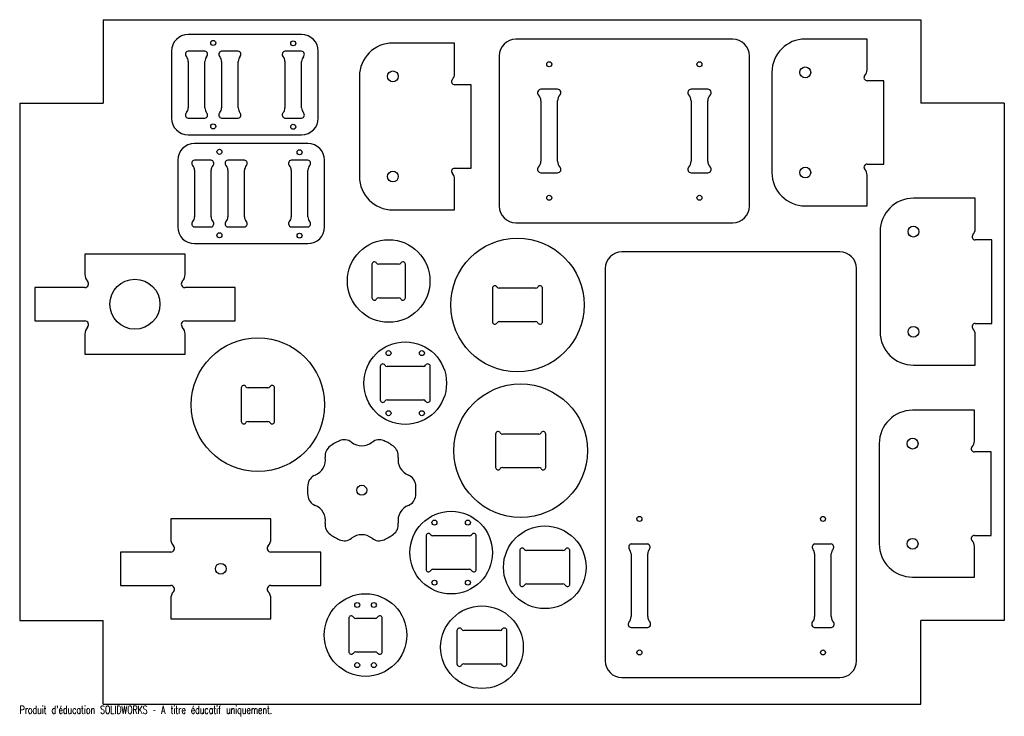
# Model space of a CAD drawing. Header units: millimetres. Extents: x 291 to 881, y -157 to 260.
import ezdxf

# ---------------------------------------------------------------- set-up
doc = ezdxf.new("R2010")
doc.units = ezdxf.units.MM
doc.styles.add('SLDTEXTSTYLE0', font='TXT', dxfattribs={"width": 0.7, "bigfont": 'bigfont'})

msp = doc.modelspace()

# ---------------------------------------------------------------- linework, layer by layer
at = {"color": 7, "linetype": 'Continuous'}
for p, q in [((341.49, 260.38), (831.49, 260.38)), ((341.49, 260.38), (341.49, 210.38)), ((831.49, 260.38), (831.49, 210.38)), ((291.49, 210.38), (291.49, -99.62)), ((291.49, 210.38), (341.49, 210.38)), ((881.49, 210.38), (831.49, 210.38)), ((881.49, 210.38), (881.49, -99.62)), ((291.49, -99.62), (341.49, -99.62)), ((341.49, -149.62), (341.49, -99.62)), ((881.49, -99.62), (831.49, -99.62)), ((831.49, -149.62), (831.49, -99.62)), ((341.49, -149.62), (831.49, -149.62))]:
    msp.add_line(p, q, dxfattribs=at)
at = {"color": 7, "linetype": 'Continuous', "lineweight": 25}
for p, q in [((460.43, 251.45), (392.43, 251.45)), ((718.81, 248.68), (588.81, 248.68)), ((799.24, 248.81), (762.24, 248.81)), ((799.24, 230.34), (799.24, 248.81)), ((552.1, 246.4), (515.1, 246.4)), ((552.1, 227.93), (552.1, 246.4)), ((382.43, 241.45), (382.43, 201.45)), ((402.43, 241.45), (392.43, 241.45)), ((422.43, 241.45), (412.43, 241.45)), ((460.43, 241.45), (450.43, 241.45)), ((470.43, 201.45), (470.43, 241.45)), ((578.81, 238.68), (578.81, 148.68)), ((728.81, 148.68), (728.81, 238.68)), ((392.43, 235.41), (392.43, 207.49)), ((402.43, 207.49), (402.43, 235.41)), ((412.43, 235.41), (412.43, 207.49)), ((422.43, 207.49), (422.43, 235.41)), ((450.43, 235.41), (450.43, 207.49)), ((460.43, 207.49), (460.43, 235.41)), ((495.1, 226.4), (495.1, 166.4)), ((742.24, 228.81), (742.24, 168.81)), ((562.1, 221.4), (552.1, 221.4)), ((562.1, 171.4), (562.1, 221.4)), ((613.81, 218.68), (603.81, 218.68)), ((703.81, 218.68), (693.81, 218.68)), ((809.24, 223.81), (799.24, 223.81)), ((809.24, 173.81), (809.24, 223.81)), ((603.81, 211.78), (603.81, 175.58)), ((613.81, 175.58), (613.81, 211.78)), ((693.81, 211.78), (693.81, 175.58)), ((703.81, 175.58), (703.81, 211.78)), ((392.43, 201.45), (402.43, 201.45)), ((412.43, 201.45), (422.43, 201.45)), ((450.43, 201.45), (460.43, 201.45)), ((392.43, 191.45), (460.43, 191.45)), ((464.19, 186.21), (396.19, 186.21)), ((386.19, 176.21), (386.19, 136.21)), ((406.19, 176.21), (396.19, 176.21)), ((426.19, 176.21), (416.19, 176.21)), ((464.19, 176.21), (454.19, 176.21)), ((474.19, 136.21), (474.19, 176.21)), ((552.1, 171.4), (562.1, 171.4)), ((799.24, 173.81), (809.24, 173.81)), ((396.19, 170.17), (396.19, 142.25)), ((406.19, 142.25), (406.19, 170.17)), ((416.19, 170.17), (416.19, 142.25)), ((426.19, 142.25), (426.19, 170.17)), ((454.19, 170.17), (454.19, 142.25)), ((464.19, 142.25), (464.19, 170.17)), ((603.81, 168.68), (613.81, 168.68)), ((693.81, 168.68), (703.81, 168.68)), ((799.24, 148.81), (799.24, 167.28)), ((552.1, 146.4), (552.1, 164.87)), ((864.04, 153.4), (827.04, 153.4)), ((864.04, 134.93), (864.04, 153.4)), ((762.24, 148.81), (799.24, 148.81)), ((515.1, 146.4), (552.1, 146.4)), ((396.19, 136.21), (406.19, 136.21)), ((416.19, 136.21), (426.19, 136.21)), ((454.19, 136.21), (464.19, 136.21)), ((588.81, 138.68), (718.81, 138.68)), ((807.04, 133.4), (807.04, 73.4)), ((396.19, 126.21), (464.19, 126.21)), ((874.04, 128.4), (864.04, 128.4)), ((874.04, 78.4), (874.04, 128.4)), ((330.55, 119.91), (330.55, 107.91)), ((390.55, 119.91), (330.55, 119.91)), ((390.55, 107.91), (390.55, 119.91)), ((782.93, 121.25), (652.32, 121.25)), ((502.59, 113.81), (502.59, 93.81)), ((518.49, 113.81), (506.69, 113.81)), ((522.59, 93.81), (522.59, 113.81)), ((642.32, 111.25), (642.32, -123.75)), ((792.93, -123.75), (792.93, 111.25)), ((300.55, 99.91), (300.55, 79.91)), ((330.55, 99.91), (300.55, 99.91)), ((420.55, 99.91), (390.55, 99.91)), ((420.55, 79.91), (420.55, 99.91)), ((574.75, 99.46), (574.75, 79.46)), ((600.65, 99.46), (578.85, 99.46)), ((604.75, 79.46), (604.75, 99.46)), ((506.69, 93.81), (518.49, 93.81)), ((300.55, 79.91), (330.55, 79.91)), ((390.55, 79.91), (420.55, 79.91)), ((578.85, 79.46), (600.65, 79.46)), ((864.04, 78.4), (874.04, 78.4)), ((330.55, 71.91), (330.55, 59.91)), ((390.55, 59.91), (390.55, 71.91)), ((864.04, 53.4), (864.04, 71.87)), ((330.55, 59.91), (390.55, 59.91)), ((827.04, 53.4), (864.04, 53.4)), ((507.51, 52.61), (507.51, 32.61)), ((533.42, 52.61), (511.61, 52.61)), ((537.51, 32.61), (537.51, 52.61)), ((424.22, 39.73), (424.22, 19.73)), ((440.12, 39.73), (428.31, 39.73)), ((444.22, 19.73), (444.22, 39.73)), ((511.61, 32.61), (533.42, 32.61)), ((863.55, 26.38), (826.55, 26.38)), ((863.55, 7.92), (863.55, 26.38)), ((428.31, 19.73), (440.12, 19.73)), ((576.67, 12.14), (576.67, -7.86)), ((602.57, 12.14), (580.77, 12.14)), ((606.67, -7.86), (606.67, 12.14)), ((806.55, 6.38), (806.55, -53.62)), ((873.55, 1.38), (863.55, 1.38)), ((873.55, -48.62), (873.55, 1.38)), ((580.77, -7.86), (602.57, -7.86)), ((441.99, -38.61), (381.99, -38.61)), ((381.99, -38.61), (381.99, -50.61)), ((441.99, -50.61), (441.99, -38.61)), ((535.04, -48.92), (535.04, -68.92)), ((560.94, -48.92), (539.14, -48.92)), ((565.04, -68.92), (565.04, -48.92)), ((863.55, -48.62), (873.55, -48.62)), ((351.99, -58.61), (351.99, -78.61)), ((381.99, -58.61), (351.99, -58.61)), ((471.99, -58.61), (441.99, -58.61)), ((471.99, -78.61), (471.99, -58.61)), ((591.14, -57.71), (591.14, -77.71)), ((617.04, -57.71), (595.24, -57.71)), ((621.14, -77.71), (621.14, -57.71)), ((667.83, -53.75), (657.83, -53.75)), ((777.83, -53.75), (767.83, -53.75)), ((863.55, -73.62), (863.55, -55.15)), ((657.83, -59.55), (657.83, -97.24)), ((667.83, -97.24), (667.83, -59.55)), ((767.83, -59.55), (767.83, -97.24)), ((777.83, -97.24), (777.83, -59.55)), ((539.14, -68.92), (560.94, -68.92)), ((826.55, -73.62), (863.55, -73.62)), ((351.99, -78.61), (381.99, -78.61)), ((441.99, -78.61), (471.99, -78.61)), ((595.24, -77.71), (617.04, -77.71)), ((381.99, -86.61), (381.99, -98.61)), ((441.98, -98.61), (441.98, -86.61)), ((381.99, -98.61), (441.98, -98.61)), ((488.72, -98.31), (488.72, -118.31)), ((504.63, -98.31), (492.82, -98.31)), ((508.72, -118.31), (508.72, -98.31)), ((553.49, -105.59), (553.49, -125.59)), ((579.39, -105.59), (557.59, -105.59)), ((583.49, -125.59), (583.49, -105.59)), ((657.83, -103.75), (667.83, -103.75)), ((767.83, -103.75), (777.83, -103.75)), ((492.82, -118.31), (504.63, -118.31)), ((557.59, -125.59), (579.39, -125.59)), ((652.32, -133.75), (782.93, -133.75))]:
    msp.add_line(p, q, dxfattribs=at)
for centre, radius in [((407.43, 246.45), 1.5), ((455.43, 246.21), 1.5), ((608.81, 233.68), 1.5), ((698.81, 233.68), 1.5), ((762.24, 228.81), 3.25), ((515.1, 226.4), 3.25), ((407.43, 196.45), 1.5), ((455.43, 196.21), 1.5), ((411.19, 181.21), 1.5), ((459.19, 180.97), 1.5), ((762.24, 168.81), 3.25), ((515.1, 166.4), 3.25), ((608.81, 153.68), 1.5), ((698.81, 153.68), 1.5), ((827.04, 133.4), 3.25), ((411.19, 131.21), 1.5), ((459.19, 130.97), 1.5), ((512.59, 103.81), 24.75), ((589.75, 89.46), 40), ((360.55, 89.91), 15), ((827.04, 73.4), 3.25), ((434.22, 29.73), 40), ((522.51, 42.61), 24.75), ((512.51, 60.61), 1.5), ((532.51, 60.61), 1.5), ((591.67, 2.14), 40), ((512.51, 24.61), 1.5), ((532.51, 24.61), 1.5), ((826.55, 6.38), 3.25), ((496.45, -21.56), 3), ((550.04, -58.92), 24.75), ((540.04, -40.92), 1.5), ((560.04, -40.92), 1.5), ((662.83, -38.75), 1.5), ((772.83, -38.75), 1.5), ((606.14, -67.71), 24.75), ((826.55, -53.62), 3.25), ((411.99, -68.61), 3.25), ((540.04, -76.92), 1.5), ((560.04, -76.92), 1.5), ((498.72, -108.31), 24.75), ((493.72, -90.31), 1.5), ((503.72, -90.31), 1.5), ((568.49, -115.59), 24.75), ((662.83, -118.75), 1.5), ((772.83, -118.75), 1.5), ((493.72, -126.31), 1.5), ((503.72, -126.31), 1.5)]:
    msp.add_circle(centre, radius, dxfattribs=at)
for centre, radius, start, end in [((392.43, 241.45), 10, 90, 180), ((460.43, 241.45), 10, 0, 90), ((588.81, 238.68), 10, 90, 180), ((718.81, 238.68), 10, 0, 90), ((762.24, 228.81), 20, 90, 180), ((515.1, 226.4), 20, 90, 180), ((392.7, 239.58), 1.89, 98.11041, 225.84179), ((388.94, 235.72), 3.5, 355.0036, 45.84179), ((402.17, 239.58), 1.89, 314.15821, 81.88959), ((407.53, 235.12), 5.1, 142.44717, 176.70744), ((412.7, 239.58), 1.89, 98.11041, 225.84179), ((408.94, 235.72), 3.5, 355.0036, 45.84179), ((422.17, 239.58), 1.89, 314.15821, 81.88959), ((427.53, 235.12), 5.1, 142.44717, 176.70744), ((450.7, 239.58), 1.89, 98.11041, 225.84179), ((446.94, 235.72), 3.5, 355.0036, 45.84179), ((460.17, 239.58), 1.89, 314.15821, 81.88959), ((465.53, 235.12), 5.1, 142.44717, 176.70744), ((794.24, 230.34), 5, 316.88028, 0), ((552.1, 223.25), 1.85, 136.88028, 270), ((547.1, 227.93), 5, 316.88028, 0), ((799.24, 225.66), 1.85, 136.88028, 270), ((603.81, 216.68), 2, 90, 224.41531), ((613.81, 216.68), 2, 315.58469, 90), ((693.81, 216.68), 2, 90, 224.41531), ((703.81, 216.68), 2, 315.58469, 90), ((598.81, 211.78), 5, 0, 44.41531), ((618.81, 211.78), 5, 135.58469, 180), ((688.81, 211.78), 5, 360, 44.41531), ((708.81, 211.78), 5, 135.58469, 180), ((388.94, 207.19), 3.5, 314.15821, 4.9964), ((407.53, 207.78), 5.1, 183.29256, 217.55283), ((408.94, 207.19), 3.5, 314.15821, 4.9964), ((427.53, 207.78), 5.1, 183.29256, 217.55283), ((446.94, 207.19), 3.5, 314.15821, 4.9964), ((465.53, 207.78), 5.1, 183.29256, 217.55283), ((392.43, 201.45), 10, 180, 270), ((392.7, 203.32), 1.89, 134.15821, 261.88959), ((402.17, 203.32), 1.89, 278.11041, 45.84179), ((412.7, 203.32), 1.89, 134.15821, 261.88959), ((422.17, 203.32), 1.89, 278.11041, 45.84179), ((450.7, 203.32), 1.89, 134.15821, 261.88959), ((460.17, 203.32), 1.89, 278.11041, 45.84179), ((460.43, 201.45), 10, 270, 0), ((396.19, 176.21), 10, 90, 180), ((464.19, 176.21), 10, 0, 90), ((396.46, 174.34), 1.89, 98.11041, 225.84179), ((392.7, 170.48), 3.5, 355.0036, 45.84179), ((405.92, 174.34), 1.89, 314.15821, 81.88959), ((411.28, 169.88), 5.1, 142.44717, 176.70744), ((416.46, 174.34), 1.89, 98.11041, 225.84179), ((412.7, 170.48), 3.5, 355.0036, 45.84179), ((425.92, 174.34), 1.89, 314.15821, 81.88959), ((431.28, 169.88), 5.1, 142.44717, 176.70744), ((454.46, 174.34), 1.89, 98.11041, 225.84179), ((450.7, 170.48), 3.5, 355.0036, 45.84179), ((463.92, 174.34), 1.89, 314.15821, 81.88959), ((469.28, 169.88), 5.1, 142.44717, 176.70744), ((552.1, 169.55), 1.85, 90, 223.11972), ((603.81, 170.68), 2, 135.58469, 270), ((598.81, 175.58), 5, 315.58469, 0), ((618.81, 175.58), 5, 180, 224.41531), ((613.81, 170.68), 2, 270, 44.41531), ((693.81, 170.68), 2, 135.58469, 270), ((688.81, 175.58), 5, 315.58469, 0), ((708.81, 175.58), 5, 180, 224.41531), ((703.81, 170.68), 2, 270, 44.41531), ((799.24, 171.96), 1.85, 90, 223.11972), ((515.1, 166.4), 20, 180, 270), ((547.1, 164.87), 5, 360, 43.11972), ((762.24, 168.81), 20, 180, 270), ((794.24, 167.28), 5, 360, 43.11972), ((827.04, 133.4), 20, 90, 180), ((588.81, 148.68), 10, 180, 270), ((718.81, 148.68), 10, 270, 0), ((392.7, 141.95), 3.5, 314.15821, 4.9964), ((411.28, 142.54), 5.1, 183.29256, 217.55283), ((412.7, 141.95), 3.5, 314.15821, 4.9964), ((431.28, 142.54), 5.1, 183.29256, 217.55283), ((450.7, 141.95), 3.5, 314.15821, 4.9964), ((469.28, 142.54), 5.1, 183.29256, 217.55283), ((396.19, 136.21), 10, 180, 270), ((396.46, 138.08), 1.89, 134.15821, 261.88959), ((405.92, 138.08), 1.89, 278.11041, 45.84179), ((416.46, 138.08), 1.89, 134.15821, 261.88959), ((425.92, 138.08), 1.89, 278.11041, 45.84179), ((454.46, 138.08), 1.89, 134.15821, 261.88959), ((463.92, 138.08), 1.89, 278.11041, 45.84179), ((464.19, 136.21), 10, 270, 0), ((864.04, 130.25), 1.85, 136.88028, 270), ((859.04, 134.93), 5, 316.88028, 0), ((652.32, 111.25), 10, 90, 180), ((782.93, 111.25), 10, 0, 90), ((504.09, 113.81), 1.5, 30, 180), ((506.69, 115.31), 1.5, 210, 270), ((518.49, 115.31), 1.5, 270, 330), ((521.09, 113.81), 1.5, 360, 150), ((336.55, 107.75), 6, 178.47986, 223.14922), ((384.55, 107.75), 6, 316.85078, 1.52014), ((330.55, 102.13), 2.22, 270, 43.11972), ((390.55, 102.13), 2.22, 136.88028, 270), ((576.25, 99.46), 1.5, 30, 180), ((603.25, 99.46), 1.5, 360, 150), ((578.85, 100.96), 1.5, 210, 270), ((600.65, 100.96), 1.5, 270, 330), ((504.09, 93.81), 1.5, 180, 330), ((506.69, 92.31), 1.5, 90, 150), ((518.49, 92.31), 1.5, 30, 90), ((521.09, 93.81), 1.5, 210, 360), ((330.55, 77.69), 2.22, 316.88028, 90), ((390.55, 77.69), 2.22, 90, 223.11972), ((576.25, 79.46), 1.5, 180, 330), ((578.85, 77.96), 1.5, 90, 150), ((600.65, 77.96), 1.5, 30, 90), ((603.25, 79.46), 1.5, 210, 0), ((864.04, 76.55), 1.85, 90, 223.11972), ((336.55, 72.07), 6, 136.88028, 181.54167), ((384.55, 72.07), 6, 358.45833, 43.11972), ((827.04, 73.4), 20, 180, 270), ((859.04, 71.87), 5, 360, 43.11972), ((509.01, 52.61), 1.5, 30, 180), ((511.61, 54.11), 1.5, 210, 270), ((533.42, 54.11), 1.5, 270, 330), ((536.01, 52.61), 1.5, 360, 150), ((425.72, 39.73), 1.5, 30, 180), ((428.31, 41.23), 1.5, 210, 270), ((440.12, 41.23), 1.5, 270, 330), ((442.72, 39.73), 1.5, 0, 150), ((509.01, 32.61), 1.5, 180, 330), ((511.61, 31.11), 1.5, 90, 150), ((533.42, 31.11), 1.5, 30, 90), ((536.01, 32.61), 1.5, 210, 0), ((826.55, 6.38), 20, 90, 180), ((425.72, 19.73), 1.5, 180, 330), ((428.31, 18.23), 1.5, 90, 150), ((440.12, 18.23), 1.5, 30, 90), ((442.72, 19.73), 1.5, 210, 0), ((578.17, 12.14), 1.5, 30, 180), ((580.77, 13.64), 1.5, 210, 270), ((602.57, 13.64), 1.5, 270, 330), ((605.17, 12.14), 1.5, 360, 150), ((496.45, -21.56), 32.5, 114.25795, 125.74205), ((485.97, 1.69), 7, 51.95589, 114.25795), ((496.45, 15.07), 10, 231.95589, 308.04411), ((506.93, 1.69), 7, 65.74205, 128.04411), ((496.45, -21.56), 32.5, 54.25795, 65.74205), ((858.55, 7.92), 5, 316.88028, 360), ((481.55, -0.86), 7, 125.74205, 188.04411), ((511.34, -0.86), 7, 351.95589, 54.25795), ((863.55, 3.23), 1.85, 136.88028, 270), ((464.72, -3.24), 10, 291.95589, 8.04411), ((528.18, -3.24), 10, 171.95589, 248.04411), ((578.17, -7.86), 1.5, 180, 330), ((580.77, -9.36), 1.5, 90, 150), ((602.57, -9.36), 1.5, 30, 90), ((605.17, -7.86), 1.5, 210, 0), ((471.08, -19.01), 7, 111.95589, 174.25795), ((521.82, -19.01), 7, 5.74205, 68.04411), ((496.45, -21.56), 32.5, 174.25795, 185.74205), ((496.45, -21.56), 32.5, 354.25795, 5.74205), ((471.08, -24.11), 7, 185.74205, 248.04411), ((521.82, -24.11), 7, 291.95589, 354.25795), ((464.72, -39.88), 10, 351.95589, 68.04411), ((528.18, -39.88), 10, 111.95589, 188.04411), ((481.55, -42.26), 7, 171.95589, 234.25795), ((511.34, -42.26), 7, 305.74205, 8.04411), ((387.98, -50.76), 6, 178.47986, 223.14922), ((435.99, -50.76), 6, 316.85078, 1.52014), ((496.45, -21.56), 32.5, 234.25795, 245.74205), ((485.97, -44.81), 7, 245.74205, 308.04411), ((496.45, -58.2), 10, 51.95589, 128.04411), ((506.93, -44.81), 7, 231.95589, 294.25795), ((496.45, -21.56), 32.5, 294.25795, 305.74205), ((536.54, -48.92), 1.5, 30, 180), ((539.14, -47.42), 1.5, 210, 270), ((560.94, -47.42), 1.5, 270, 330), ((563.54, -48.92), 1.5, 0, 150), ((863.55, -50.47), 1.85, 90, 223.11972), ((858.55, -55.15), 5, 360, 43.11972), ((381.99, -56.39), 2.22, 270, 43.11972), ((441.99, -56.39), 2.22, 136.88028, 270), ((592.64, -57.71), 1.5, 30, 180), ((595.24, -56.21), 1.5, 210, 270), ((617.04, -56.21), 1.5, 270, 330), ((619.64, -57.71), 1.5, 360, 150), ((658.28, -55.58), 1.89, 103.72316, 217.55283), ((652.73, -59.84), 5.1, 3.29256, 37.55283), ((667.38, -55.58), 1.89, 322.44717, 76.27684), ((672.92, -59.84), 5.1, 142.44717, 176.70744), ((768.28, -55.58), 1.89, 103.72316, 217.55283), ((762.73, -59.84), 5.1, 3.29256, 37.55283), ((777.38, -55.58), 1.89, 322.44717, 76.27684), ((782.92, -59.84), 5.1, 142.44717, 176.70744), ((826.55, -53.62), 20, 180, 270), ((536.54, -68.92), 1.5, 180, 330), ((539.14, -70.42), 1.5, 90, 150), ((560.94, -70.42), 1.5, 30, 90), ((563.54, -68.92), 1.5, 210, 0), ((381.99, -80.83), 2.22, 316.88028, 90), ((387.99, -86.44), 6, 136.88028, 181.54167), ((441.99, -80.83), 2.22, 90, 223.11972), ((435.99, -86.44), 6, 358.45833, 43.11972), ((592.64, -77.71), 1.5, 180, 330), ((595.24, -79.21), 1.5, 90, 150), ((617.04, -79.21), 1.5, 30, 90), ((619.64, -77.71), 1.5, 210, 0), ((490.22, -98.31), 1.5, 30, 180), ((492.82, -96.81), 1.5, 210, 270), ((504.63, -96.81), 1.5, 270, 330), ((507.22, -98.31), 1.5, 360, 150), ((652.73, -97.24), 5.1, 316.88028, 0), ((672.93, -97.24), 5.1, 180, 223.11972), ((762.73, -97.24), 5.1, 316.88028, 0), ((782.93, -97.24), 5.1, 180, 223.11972), ((554.99, -105.59), 1.5, 30, 180), ((557.59, -104.09), 1.5, 210, 270), ((579.39, -104.09), 1.5, 270, 330), ((581.99, -105.59), 1.5, 360, 150), ((657.96, -101.87), 1.89, 142.90252, 266.11906), ((667.7, -101.87), 1.89, 273.88094, 37.09748), ((767.96, -101.87), 1.89, 142.90252, 266.11906), ((777.7, -101.87), 1.89, 273.88094, 37.09748), ((490.22, -118.31), 1.5, 180, 330), ((492.82, -119.81), 1.5, 90, 150), ((504.63, -119.81), 1.5, 30, 90), ((507.22, -118.31), 1.5, 210, 360), ((652.32, -123.75), 10, 180, 270), ((782.93, -123.75), 10, 270, 0), ((554.99, -125.59), 1.5, 180, 330), ((557.59, -127.09), 1.5, 90, 150), ((579.39, -127.09), 1.5, 30, 90), ((581.99, -125.59), 1.5, 210, 360)]:
    msp.add_arc(centre, radius, start, end, dxfattribs=at)

# ---------------------------------------------------------------- texts
at = {"color": 7, "linetype": 'Continuous', "insert": (291.49, -150.64), "char_height": 4.8336, "attachment_point": 1, "style": 'SLDTEXTSTYLE0'}
msp.add_mtext("Produit d'éducation SOLIDWORKS – A titre éducatif uniquement.", dxfattribs=at)

doc.saveas('drawing.dxf')
